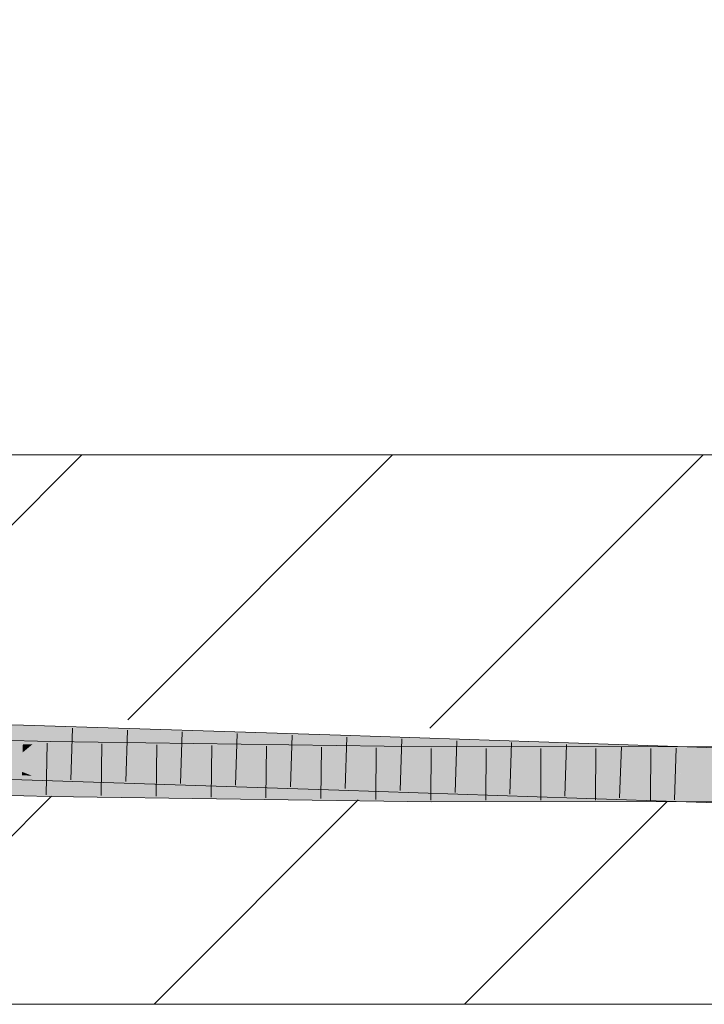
# Model space of a CAD drawing. Extents: x -620 to 300, y 62 to 1162.
# Tile 210 of 256: x 218.61 to 221.73, y 829.73 to 834.21. Entities that reach past the tile are written whole.
import ezdxf
from ezdxf.lldxf.tags import DXFTag

# ---------------------------------------------------------------- set-up
doc = ezdxf.new("R2010")
doc.units = 0
doc.layers.get('0').update_dxf_attribs({"lineweight": 13})
for name, color, linetype, lineweight, true_color in [('E_Detail_Beschriftung', 7, 'Continuous', 13, 0x009900), ('E_Detail_Wandschraffur', 7, 'Continuous', 5, 0xc0c0c0), ('E_Leerrohr 25-A06G955E8I', 7, 'Continuous', 9, 0xff8000), ('E_Leerrohr 25-Shading', 7, 'Continuous', 9, 0xff8000)]:
    doc.layers.add(name, color=color, linetype=linetype, lineweight=lineweight, true_color=true_color)
doc.layers.add('E_Detail_Linie_Text_Bem', color=7, linetype='Continuous', lineweight=13)
doc.styles.get("Standard").update_dxf_attribs({"font": 'ARIALN.TTF'})
tags = doc.linetypes.add('fein_strichliert', pattern=[4, 1, -2, 1]).pattern_tags.tags
tags[8:9] = [DXFTag(74, 4), DXFTag(75, 0), DXFTag(340, '0'), DXFTag(46, 0.0), DXFTag(50, 0.0), DXFTag(44, 0.0), DXFTag(45, 0.0)]
tags[6:7] = [DXFTag(74, 4), DXFTag(75, 0), DXFTag(340, '0'), DXFTag(46, 0.0), DXFTag(50, 0.0), DXFTag(44, 0.0), DXFTag(45, 0.0)]
tags[4:5] = [DXFTag(74, 4), DXFTag(75, 0), DXFTag(340, '0'), DXFTag(46, 0.0), DXFTag(50, 0.0), DXFTag(44, 0.0), DXFTag(45, 0.0)]

# ---------------------------------------------------------------- blocks, each defined once
blk = doc.blocks.new('Shading-A06G94UZ8I', base_point=(176.1374, 828.7108))
at = {"layer": 'E_Leerrohr 25-Shading', "color": 43, "true_color": 0xd7ab7f}
for points in [[(218.6303, 830.9759), (218.6309, 830.9976), (217.205, 831.0125), (217.2055, 831.0338)], [(217.2047, 830.9971), (218.6299, 830.9609), (217.205, 831.0125), (218.6303, 830.9759)], [(218.6303, 830.9759), (218.6299, 830.9609), (219.1836, 830.9573)], [(219.9895, 830.9541), (218.6309, 830.9976), (219.1836, 830.9573), (218.6303, 830.9759)], [(217.1379, 830.9244), (218.7542, 830.9224), (217.1388, 830.961)], [(218.73, 830.9578), (219.2109, 830.9564), (218.6299, 830.9609), (219.1836, 830.9573)], [(220.0753, 830.9514), (219.4081, 830.9558), (220.0744, 830.9262), (218.73, 830.9578)], [(219.9456, 830.9293), (218.73, 830.9578), (220.0744, 830.9246), (220.0741, 830.9148)], [(219.2109, 830.9564), (219.4081, 830.9558), (219.1836, 830.9573)], [(219.9895, 830.9541), (219.1836, 830.9573), (219.4081, 830.9558)], [(219.4081, 830.9558), (220.0753, 830.9514), (219.9895, 830.9541)], [(220.0744, 830.9262), (219.9456, 830.9293), (220.0744, 830.9246)], [(221.5194, 830.89), (221.5198, 830.9024), (220.0744, 830.9262), (220.0753, 830.9514)], [(220.6988, 830.9009), (220.0744, 830.9262), (220.0744, 830.9246)], [(221.5188, 830.8723), (221.5194, 830.89), (220.6988, 830.9009), (220.0744, 830.9262)], [(218.7542, 830.9224), (217.1379, 830.9244), (218.7542, 830.9221), (217.3046, 830.9204)], [(217.3046, 830.9204), (218.7538, 830.8964), (218.7542, 830.9221)], [(217.6174, 830.9152), (217.3046, 830.9204), (218.7536, 830.8858)], [(218.7538, 830.8964), (217.6174, 830.9152), (218.7536, 830.8858)], [(220.2564, 830.8672), (218.7538, 830.8964), (219.9945, 830.8682), (218.7536, 830.8858)], [(220.4903, 830.8821), (220.4904, 830.8978), (218.7538, 830.8964), (218.7542, 830.9224)], [(220.4903, 830.8821), (218.7538, 830.8964), (220.4902, 830.8665), (220.2564, 830.8672)], [(221.5187, 830.8677), (220.6988, 830.9009), (220.0741, 830.9148), (220.0744, 830.9246)], [(221.5187, 830.8677), (220.0741, 830.9148), (221.2016, 830.8765)], [(220.4902, 830.8665), (221.7135, 830.8878), (220.4903, 830.8821)], [(220.4902, 830.8665), (221.4484, 830.8702), (221.7135, 830.8878), (221.7133, 830.876)], [(220.4903, 830.8821), (221.7135, 830.8878), (220.4904, 830.8978), (221.7137, 830.899)], [(221.5188, 830.8723), (220.6988, 830.9009), (221.4163, 830.8737)], [(220.6988, 830.9009), (221.5187, 830.8677), (221.5188, 830.8698)], [(221.5188, 830.8723), (221.629, 830.8709), (221.5194, 830.89), (221.6293, 830.8874)], [(221.5194, 830.89), (221.6293, 830.8874), (221.5198, 830.9024), (221.6295, 830.8989)], [(221.629, 830.8709), (222.6552, 830.8583), (221.6293, 830.8874), (222.9459, 830.8572)], [(221.6293, 830.8874), (222.9459, 830.8572), (221.6295, 830.8989), (222.9459, 830.8576)], [(221.7132, 830.8712), (222.4017, 830.8739), (221.7133, 830.876), (222.4017, 830.891)], [(221.7133, 830.876), (222.4017, 830.891), (221.7135, 830.8878)], [(221.7135, 830.8878), (222.4017, 830.891), (221.7137, 830.899), (222.4016, 830.8997)], [(220.4902, 830.8627), (220.2564, 830.8672), (219.9945, 830.8682)], [(220.2444, 830.8655), (219.9945, 830.8682), (220.4902, 830.8612)], [(220.4902, 830.8627), (220.2444, 830.8655), (220.4902, 830.8612)], [(220.2564, 830.8672), (220.4902, 830.8627), (220.4902, 830.8665)], [(221.1643, 830.864), (221.4484, 830.8702), (220.4902, 830.8627), (220.4902, 830.8665)], [(221.6209, 830.8648), (220.4902, 830.8627), (221.6209, 830.8623), (220.4902, 830.8612)], [(221.1643, 830.864), (221.6209, 830.8658), (221.4484, 830.8702), (221.621, 830.8708)], [(221.6209, 830.8658), (221.1643, 830.864), (221.6209, 830.8648)], [(221.2016, 830.8765), (221.5186, 830.8658), (221.5187, 830.8677)], [(221.5188, 830.8698), (221.5188, 830.8723), (221.4163, 830.8737)], [(221.4484, 830.8702), (221.7132, 830.8712), (221.7133, 830.876)], [(221.5187, 830.8677), (221.5186, 830.8658), (222.9452, 830.8309), (222.9449, 830.821)], [(221.5188, 830.8698), (221.5187, 830.8677), (221.7437, 830.8619)], [(221.7437, 830.8619), (222.6552, 830.8583), (221.5188, 830.8698), (221.5188, 830.8723)], [(221.6209, 830.8658), (222.4017, 830.8691), (221.621, 830.8708), (222.4017, 830.8739)], [(222.4017, 830.8663), (221.6209, 830.8648), (222.4017, 830.8631), (221.6209, 830.8623)], [(221.7131, 830.865), (221.7132, 830.8662), (221.6209, 830.8648), (221.6209, 830.8658)], [(222.4017, 830.8691), (221.7132, 830.8662), (222.4017, 830.8663), (221.7131, 830.865)], [(217.2005, 830.7838), (218.6237, 830.7476), (217.2009, 830.8002), (218.6238, 830.7489)], [(217.2009, 830.8002), (218.6238, 830.7489), (217.2012, 830.8145), (218.6244, 830.7688)], [(217.2012, 830.8145), (218.6244, 830.7688), (217.2013, 830.8204), (218.6247, 830.7808)], [(218.6247, 830.7808), (218.6248, 830.7842), (217.2013, 830.8204)], [(217.1335, 830.7477), (217.2546, 830.7425), (218.7502, 830.709), (218.7502, 830.7053)], [(218.6237, 830.7476), (218.7292, 830.7443), (218.6238, 830.7489)], [(218.6238, 830.7489), (218.7292, 830.7443), (218.6244, 830.7688), (218.6699, 830.767)], [(218.6244, 830.7688), (218.6699, 830.767), (218.6247, 830.7808), (218.6347, 830.7805)], [(218.6347, 830.7805), (218.6248, 830.7842), (218.6247, 830.7808)], [(220.0679, 830.7292), (220.0682, 830.7361), (218.6347, 830.7805), (218.6248, 830.7842)], [(220.0682, 830.7361), (220.0682, 830.7381), (218.6248, 830.7842)], [(218.6347, 830.7805), (218.6699, 830.767), (220.0679, 830.7292), (220.0673, 830.7111)], [(218.6699, 830.767), (218.7292, 830.7443), (220.0673, 830.7111), (220.067, 830.7015)], [(218.7499, 830.6904), (218.7499, 830.6942), (217.2055, 830.7305), (217.2054, 830.7305)], [(217.2055, 830.7305), (217.2342, 830.7237), (218.7499, 830.6904), (218.7496, 830.6779)], [(217.2342, 830.7237), (217.3046, 830.707), (218.7496, 830.6779), (218.7495, 830.6724)], [(217.2546, 830.7425), (217.9402, 830.7132), (218.7502, 830.7053), (218.7499, 830.6942)], [(218.7499, 830.6943), (219.1949, 830.6896), (218.7502, 830.7053), (218.8717, 830.7037)], [(218.8717, 830.7037), (218.7502, 830.709), (218.7502, 830.7053)], [(220.4891, 830.6826), (220.4891, 830.6844), (218.8717, 830.7037), (218.7502, 830.709)], [(219.1949, 830.6896), (220.489, 830.6761), (218.8717, 830.7037), (220.4891, 830.6826)], [(220.067, 830.7015), (221.1986, 830.6631), (220.0673, 830.7111)], [(220.0673, 830.7111), (221.1986, 830.6631), (220.0679, 830.7292), (220.382, 830.7173)], [(220.0679, 830.7292), (220.382, 830.7173), (220.0682, 830.7361), (220.1322, 830.7339)], [(220.1322, 830.7339), (220.0682, 830.7381), (220.0682, 830.7361)], [(221.5127, 830.6846), (221.5128, 830.6885), (220.1322, 830.7339), (220.0682, 830.7381)], [(221.5128, 830.6885), (221.5128, 830.6891), (220.0682, 830.7381)], [(220.1322, 830.7339), (220.382, 830.7173), (221.5127, 830.6846), (221.5124, 830.6743)], [(220.382, 830.7173), (221.1986, 830.6631), (221.5124, 830.6743), (221.5117, 830.6525)], [(218.7495, 830.6724), (219.9936, 830.6548), (218.7496, 830.6779)], [(218.7496, 830.6779), (219.9936, 830.6548), (218.7499, 830.6904), (219.3847, 830.6814)], [(218.7499, 830.6942), (219.2194, 830.6886), (218.7499, 830.6943), (219.1949, 830.6896)], [(218.7499, 830.6904), (219.3847, 830.6814), (218.7499, 830.6942), (219.2194, 830.6886)], [(220.489, 830.6736), (220.489, 830.6761), (219.2194, 830.6886), (219.1949, 830.6896)], [(219.2194, 830.6886), (219.3847, 830.6814), (220.489, 830.6736), (220.489, 830.6657)], [(219.3847, 830.6814), (219.9936, 830.6548), (220.489, 830.6657), (220.4888, 830.6478)], [(221.6176, 830.6702), (220.489, 830.6657), (221.6173, 830.6489), (220.4888, 830.6478)], [(220.489, 830.6763), (220.489, 830.6761), (221.6179, 830.6855), (221.6179, 830.6849)], [(220.489, 830.6763), (221.6179, 830.6855), (220.4891, 830.6826), (220.9327, 830.6849)], [(220.489, 830.6761), (220.489, 830.6736), (221.6179, 830.6849), (221.6179, 830.6847)], [(221.6179, 830.6847), (220.489, 830.6736), (221.6178, 830.6808)], [(221.6178, 830.6808), (220.489, 830.6736), (221.6176, 830.6702), (220.489, 830.6657)], [(220.9327, 830.6849), (220.4891, 830.6844), (220.4891, 830.6826)], [(221.5117, 830.6525), (222.939, 830.6077), (221.5124, 830.6743), (222.9395, 830.6243)], [(221.5124, 830.6743), (222.9395, 830.6243), (221.5127, 830.6846), (222.9398, 830.6381)], [(221.5127, 830.6846), (222.9398, 830.6381), (221.5128, 830.6885), (222.94, 830.6439)], [(221.5128, 830.6885), (221.6262, 830.685), (221.5128, 830.6891), (221.6262, 830.6855)], [(221.71, 830.6706), (221.6176, 830.6702), (221.7097, 830.649), (221.6173, 830.6489)], [(221.7102, 830.6815), (221.6178, 830.6808), (221.71, 830.6706), (221.6176, 830.6702)], [(221.7102, 830.6815), (221.7103, 830.6856), (221.6178, 830.6808), (221.6179, 830.6847)], [(221.6179, 830.6847), (221.7103, 830.6856), (221.6179, 830.6849)], [(221.6179, 830.6849), (221.7103, 830.6856), (221.6179, 830.6855)], [(221.6262, 830.685), (222.94, 830.6439), (221.6262, 830.6855), (222.94, 830.6443)], [(221.7097, 830.649), (222.402, 830.6497), (221.71, 830.6706), (222.402, 830.6734)], [(221.71, 830.6706), (222.402, 830.6734), (221.7102, 830.6815), (222.4019, 830.6859)], [(221.7103, 830.6856), (221.7102, 830.6815), (222.4019, 830.6863), (222.4019, 830.6859)]]:
    blk.add_solid(points, dxfattribs=at)
at = {"layer": 'E_Leerrohr 25-Shading', "color": 31, "true_color": 0xfabd7f}
for points in [[(218.6298, 830.958), (218.6299, 830.9609), (217.204, 830.9575), (217.2047, 830.9971)], [(217.204, 830.9575), (217.2033, 830.9231), (218.6298, 830.958), (218.6284, 830.9099)], [(218.6298, 830.958), (218.6284, 830.9099), (218.73, 830.9578), (218.6717, 830.9094)], [(218.73, 830.9578), (218.6299, 830.9609), (218.6298, 830.958)], [(218.73, 830.9578), (218.6717, 830.9094), (220.0741, 830.9148), (220.0733, 830.8918)], [(218.6248, 830.7842), (218.6273, 830.8726), (217.2013, 830.8204), (217.203, 830.9088)], [(218.6284, 830.9099), (217.2033, 830.9231), (218.6276, 830.8809), (217.203, 830.9088)], [(217.203, 830.9088), (218.6273, 830.8726), (218.6276, 830.8809)], [(218.7533, 830.8727), (217.235, 830.8856), (218.7527, 830.8424), (217.2067, 830.8715)], [(217.3046, 830.9204), (217.235, 830.8856), (218.7536, 830.8858), (218.7533, 830.8727)], [(218.6717, 830.9094), (218.6284, 830.9099), (218.637, 830.8806), (218.6276, 830.8809)], [(220.0733, 830.8918), (218.6717, 830.9094), (220.0718, 830.8478), (218.637, 830.8806)], [(219.9945, 830.8682), (218.7536, 830.8858), (218.7533, 830.8727)], [(220.0733, 830.8918), (220.0718, 830.8478), (221.2016, 830.8765), (220.3849, 830.8403)], [(221.2016, 830.8765), (220.0741, 830.9148), (220.0733, 830.8918)], [(217.3972, 830.8356), (218.7526, 830.8334), (217.1914, 830.8639), (217.9424, 830.8534)], [(218.7527, 830.8424), (217.2067, 830.8715), (218.7526, 830.8334), (217.2067, 830.8715)], [(220.0682, 830.7381), (220.0711, 830.8264), (218.6248, 830.7842), (218.6273, 830.8726)], [(218.6276, 830.8809), (218.6273, 830.8726), (218.637, 830.8806)], [(220.0718, 830.8478), (218.637, 830.8806), (220.0713, 830.8312), (218.6273, 830.8726)], [(218.6273, 830.8726), (220.0711, 830.8264), (220.0713, 830.8312)], [(219.386, 830.8336), (218.7527, 830.8424), (219.2209, 830.8242), (218.7526, 830.8334)], [(218.7533, 830.8727), (218.7527, 830.8424), (219.9945, 830.8682), (219.386, 830.8336)], [(219.9945, 830.8682), (219.386, 830.8336), (220.4902, 830.8612), (220.4899, 830.8181)], [(220.3849, 830.8403), (220.0718, 830.8478), (220.1351, 830.8293), (220.0713, 830.8312)], [(221.5169, 830.8134), (220.3849, 830.8403), (221.5161, 830.7883), (220.1351, 830.8293)], [(221.2016, 830.8765), (220.3849, 830.8403), (221.5186, 830.8658), (221.5169, 830.8134)], [(220.4899, 830.8181), (221.6209, 830.8623), (220.4902, 830.8612)], [(221.6209, 830.8623), (220.4899, 830.8181), (221.713, 830.8585), (221.7123, 830.8103)], [(221.5186, 830.8658), (221.5169, 830.8134), (221.6289, 830.862), (221.6281, 830.8109)], [(222.9448, 830.8167), (222.9449, 830.821), (221.5186, 830.8658)], [(221.6209, 830.8623), (222.4017, 830.8302), (221.6289, 830.8623), (222.4017, 830.8329)], [(221.6281, 830.8109), (222.9438, 830.7811), (221.6289, 830.862), (222.9448, 830.8167)], [(222.4017, 830.8329), (222.4017, 830.8631), (221.6289, 830.8623)], [(221.7123, 830.8103), (222.4018, 830.8058), (221.713, 830.8585), (222.4017, 830.8302)], [(218.7502, 830.709), (218.7519, 830.7974), (217.1335, 830.7477), (217.1357, 830.836)], [(218.7519, 830.7974), (218.7521, 830.8063), (217.1357, 830.836), (217.3972, 830.8356)], [(218.7521, 830.8063), (218.7526, 830.8334), (217.3972, 830.8356)], [(220.4891, 830.6844), (220.4896, 830.7728), (218.7502, 830.709), (218.7519, 830.7974)], [(218.7521, 830.8063), (218.7519, 830.7974), (218.8733, 830.8043)], [(218.8733, 830.8043), (218.7519, 830.7974), (220.4897, 830.7773), (220.4896, 830.7728)], [(219.1965, 830.8228), (218.7526, 830.833), (218.8733, 830.8043), (218.7521, 830.8063)], [(219.2209, 830.8242), (218.7526, 830.8334), (219.1965, 830.8228), (218.7526, 830.833)], [(220.4898, 830.793), (219.1965, 830.8228), (220.4897, 830.7773), (218.8733, 830.8043)], [(220.4898, 830.7991), (219.2209, 830.8242), (220.4898, 830.793), (219.1965, 830.8228)], [(220.4899, 830.8181), (219.386, 830.8336), (220.4898, 830.7991), (219.2209, 830.8242)], [(221.5128, 830.6891), (221.5157, 830.7775), (220.0682, 830.7381), (220.0711, 830.8264)], [(220.0713, 830.8312), (220.0711, 830.8264), (220.1351, 830.8293)], [(221.5161, 830.7883), (220.1351, 830.8293), (221.5158, 830.7789), (220.0711, 830.8264)], [(220.0711, 830.8264), (221.5157, 830.7775), (221.5158, 830.7789)], [(221.7117, 830.774), (220.4898, 830.793), (221.6194, 830.7739), (220.4897, 830.7925)], [(221.6194, 830.7739), (220.4897, 830.7925), (220.9335, 830.7733), (220.4897, 830.7773)], [(221.62, 830.8109), (220.4899, 830.8181), (221.6196, 830.7853), (220.4898, 830.7991)], [(220.4898, 830.793), (221.6194, 830.7755), (220.4898, 830.7991), (221.6196, 830.7853)], [(221.5169, 830.8134), (221.5161, 830.7883), (222.9438, 830.7811), (222.9429, 830.7478)], [(221.7119, 830.7841), (221.7123, 830.8103), (221.6196, 830.7853), (221.62, 830.8109)], [(222.4018, 830.8058), (221.7123, 830.8103), (222.4018, 830.7757), (221.7119, 830.7841)], [(220.9335, 830.7733), (220.4896, 830.7728), (220.9327, 830.6849), (220.4891, 830.6844)], [(220.4897, 830.7773), (220.4896, 830.7728), (220.9335, 830.7733)], [(221.6194, 830.7739), (220.9335, 830.7733), (221.6179, 830.6855), (220.9327, 830.6849)], [(222.94, 830.6443), (222.9425, 830.7327), (221.5128, 830.6891), (221.5157, 830.7775)], [(221.6276, 830.7753), (221.5158, 830.7789), (221.6276, 830.7739), (221.5157, 830.7775)], [(222.9429, 830.7478), (221.5161, 830.7883), (222.9425, 830.7337), (221.5158, 830.7789)], [(221.6179, 830.6855), (221.7103, 830.6856), (221.6194, 830.7739), (221.7117, 830.774)], [(221.6194, 830.7755), (221.7117, 830.774), (221.6196, 830.7853), (221.7119, 830.7841)], [(221.7116, 830.7726), (221.6276, 830.7753), (221.6276, 830.7739)], [(222.9425, 830.7327), (222.9425, 830.7337), (221.6276, 830.7739), (221.7116, 830.7726)], [(221.7117, 830.7724), (221.7103, 830.6856), (222.4018, 830.761), (222.4019, 830.6863)], [(221.7117, 830.774), (222.4018, 830.7757), (221.7119, 830.7841)], [(222.4018, 830.7757), (221.7117, 830.774), (222.4018, 830.7747)], [(221.7117, 830.774), (222.4018, 830.7633), (222.4018, 830.7747)], [(222.4018, 830.7633), (221.7117, 830.774), (222.4018, 830.761), (221.7117, 830.7724)]]:
    blk.add_solid(points, dxfattribs=at)
blk = doc.blocks.new('Referenz-A06G955K8I')
at = {"layer": 'E_Detail_Linie_Text_Bem', "linetype": 'Continuous', "ltscale": 0.13}
for p, q in [((194.2728, 832.2265), (254.2509, 832.2265)), ((254.2509, 829.7265), (206.2728, 829.7265))]:
    blk.add_line(p, q, dxfattribs=at)
at = {"layer": 'E_Detail_Wandschraffur', "linetype": 'ByBlock', "ltscale": 0.13}
for p, q in [((217.7192, 831.0486), (218.8971, 832.2265)), ((220.4815, 830.9825), (221.7255, 832.2265)), ((219.2255, 829.7265), (220.1556, 830.6565))]:
    blk.add_line(p, q, dxfattribs=at)
at = {"layer": 'E_Detail_Wandschraffur', "linetype": 'fein_strichliert', "ltscale": 0.13}
for p, q in [((219.1057, 831.0209), (220.3113, 832.2265)), ((217.8113, 829.7265), (218.7585, 830.6737)), ((220.6397, 829.7265), (221.5624, 830.6492))]:
    blk.add_line(p, q, dxfattribs=at)
at = {"layer": 'E_Leerrohr 25-A06G955E8I', "linetype": 'Continuous', "ltscale": 0.13}
for p, q in [((218.6309, 830.9975), (217.2055, 831.0337)), ((220.0753, 830.9514), (218.6309, 830.9975)), ((218.8541, 830.9829), (218.8472, 830.748)), ((219.1041, 830.9749), (219.097, 830.74)), ((218.7542, 830.9224), (217.1388, 830.961)), ((219.3541, 830.9669), (219.3468, 830.732)), ((219.604, 830.9589), (219.5966, 830.724)), ((219.854, 830.9509), (219.8464, 830.7161)), ((221.5198, 830.9024), (220.0753, 830.9514)), ((220.1039, 830.9429), (220.0962, 830.708)), ((220.3538, 830.9344), (220.346, 830.6996)), ((218.7389, 830.9152), (218.7345, 830.6803)), ((220.4904, 830.8978), (218.7542, 830.9224)), ((218.9887, 830.9116), (218.9847, 830.6766)), ((219.2385, 830.908), (219.2349, 830.6731)), ((219.4882, 830.9045), (219.4851, 830.6695)), ((219.738, 830.901), (219.7352, 830.666)), ((219.9878, 830.8974), (219.9854, 830.6625)), ((220.2375, 830.8939), (220.2356, 830.6589)), ((220.4873, 830.8904), (220.4858, 830.6554)), ((222.4016, 830.8997), (220.4904, 830.8978)), ((220.6036, 830.9259), (220.5959, 830.6911)), ((220.7372, 830.8906), (220.7359, 830.6556)), ((220.8535, 830.9175), (220.8458, 830.6826)), ((220.987, 830.8908), (220.986, 830.6558)), ((221.1033, 830.909), (221.0956, 830.6741)), ((221.2369, 830.8911), (221.2362, 830.6561)), ((221.3532, 830.9005), (221.3455, 830.6656)), ((221.4868, 830.8913), (221.4863, 830.6563)), ((222.9459, 830.8576), (221.5198, 830.9024)), ((221.603, 830.8923), (221.5954, 830.6574)), ((218.6238, 830.7476), (217.2005, 830.7838)), ((220.067, 830.7015), (218.6238, 830.7476)), ((218.7495, 830.6724), (217.1326, 830.7111)), ((220.4889, 830.6478), (218.7495, 830.6724)), ((221.5117, 830.6525), (220.067, 830.7015)), ((222.402, 830.6497), (220.4889, 830.6478)), ((222.939, 830.6077), (221.5117, 830.6525))]:
    blk.add_line(p, q, dxfattribs=at)
at = {"layer": 'E_Detail_Beschriftung', "linetype": 'Continuous', "ltscale": 0.13, "insert": (210.8123, 834.0873), "char_height": 1.4, "attachment_point": 1}
blk.add_mtext('{\\fArial Narrow;Rohdecke}', dxfattribs=at)

msp = doc.modelspace()

# ---------------------------------------------------------------- block references
at = {"color": 8, "lineweight": 25, "ltscale": 0.25, "true_color": 0x808080}
msp.add_blockref('Referenz-A06G955K8I', (0, 0), dxfattribs=at)
msp.add_blockref('Shading-A06G94UZ8I', (176.1374, 828.7108))

doc.saveas('drawing.dxf')
